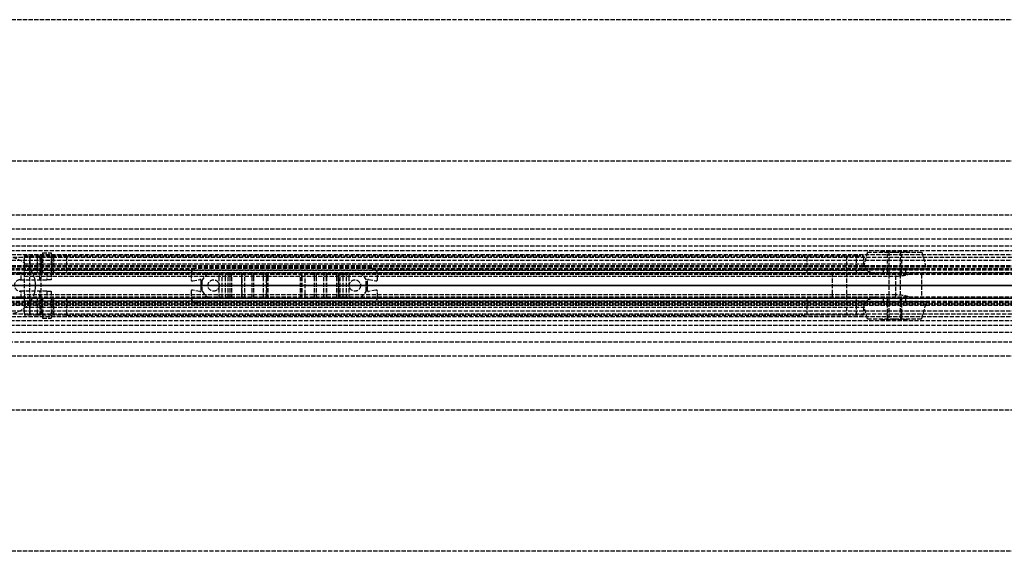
# Model space of a CAD drawing. Header units: millimetres. Extents: x -2050 to 2050, y -94 to 94.
# Tile 12 of 14: x 109 to 458, y -94 to 94. Entities that reach past the tile are written whole.
import ezdxf

# ---------------------------------------------------------------- set-up
doc = ezdxf.new("R2010")
doc.units = ezdxf.units.MM
doc.header["$LTSCALE"] = 10
doc.linetypes.add('ALLCAD_Strich', pattern=[0.2, 0.15, -0.05])
doc.layers.add('BESCH_KONT_sich_schn_ansi_2d', color=40, linetype='Continuous')
doc.layers.add('BESCH_KONT_sich_schn_grun_2d', color=10, linetype='Continuous')

msp = doc.modelspace()

# ---------------------------------------------------------------- linework, layer by layer
at = {"layer": 'BESCH_KONT_sich_schn_ansi_2d', "linetype": 'ALLCAD_Strich'}
for p, q in [((-2050, 0, 2368), (2050, 0, 2368)), ((2050, 0, 2418), (-2050, 0, 2418)), ((-2050, 0, 2337), (2050, 0, 2337)), ((2050, 0, 2338.5), (-2050, 0, 2338.5)), ((-2050, 0, 2365.5), (2050, 0, 2365.5)), ((-2050, 0, 2339.5), (2050, 0, 2339.5)), ((-2050, 0, 2335), (2050, 0, 2335)), ((-2050, 0, 2363.5), (2050, 0, 2363.5)), ((-2050, 0, 2363), (2050, 0, 2363)), ((995, 0, 2314), (-995, 0, 2314)), ((-19, 0, 2322.5), (2039.72, 0, 2322.5)), ((-19, 0, 2320.5), (2039.72, 0, 2320.5)), ((0, 0, 7), (995, 0, 7)), ((0, 0, 6.99), (995, 0, 6.99)), ((0, 0, 5.99), (995, 0, 5.99)), ((0, 0, 22.99), (1055, 0, 22.99)), ((0, 0, 23.99), (1055, 0, 23.99)), ((0.5, 0, 24), (1055, 0, 24)), ((85.61, 0, 2353.5), (119, 0, 2353.5)), ((105, 0, 2284), (115, 0, 2284)), ((109.5, 0, 2353.5), (109.5, 0, 2342.49)), ((116.5, 0, 2342.5), (109.89, 0, 2342.5)), ((111, 0, 2341.7), (396.95, 0, 2341.7)), ((111, 0, 2338.48), (111, 0, 2334.7)), ((111, 0, 2339.8), (111, 0, 2338.48)), ((111, 0, 2350.74), (111, 0, 2339.8)), ((115.61, 0, 2350.74), (111, 0, 2350.74)), ((111, 0, 2339.8), (408.02, 0, 2339.8)), ((111, 0, 2338.48), (409.1, 0, 2338.48)), ((419.45, 0, 2334.7), (111, 0, 2334.7)), ((115, 0, 2284), (115, 0, 2314)), ((116.6, 0, 2351.31), (115.61, 0, 2350.74)), ((120.5, 0, 2352), (120.5, 0, 2346.5)), ((125.93, 0, 2356.7), (120.8, 0, 2353.74)), ((125.93, 0, 2356.7), (388.1, 0, 2356.7)), ((170, 0, 2365), (170, 0, 2363)), ((172, 0, 2365), (170, 0, 2365)), ((170.6, 0, 2365), (170.6, 0, 2363)), ((234, 0, 2363), (172, 0, 2363)), ((172, 0, 2365), (172, 0, 2363)), ((172, 0, 2365), (234, 0, 2365)), ((173.14, 0, 2365), (173.14, 0, 2363)), ((173.5, 0, 2365), (173.5, 0, 2363)), ((173.98, 0, 2360), (173.5, 0, 2363)), ((178, 0, 2360), (173.98, 0, 2360)), ((176, 0, 2365), (176, 0, 2360)), ((178, 0, 2360), (180.01, 0, 2360)), ((178, 0, 2363), (178, 0, 2360)), ((180, 0, 2365), (180, 0, 2360)), ((181.01, 0, 2359.73), (182.16, 0, 2359.07)), ((183.16, 0, 2358.8), (184.43, 0, 2358.8)), ((183.8, 0, 2356.2), (183.8, 0, 2355.2)), ((184.43, 0, 2358.8), (183.8, 0, 2356.2)), ((187.96, 0, 2355), (183.84, 0, 2355)), ((188, 0, 2357.39), (188.01, 0, 2357.39)), ((188, 0, 2357.39), (188.01, 0, 2357.39)), ((188, 0, 2357.39), (188.01, 0, 2357.39)), ((188, 0, 2357.4), (188.01, 0, 2357.4)), ((188, 0, 2357.4), (188.01, 0, 2357.4)), ((188, 0, 2357.4), (188.01, 0, 2357.4)), ((188, 0, 2357.4), (188.01, 0, 2357.4)), ((188, 0, 2357.39), (188.01, 0, 2357.39)), ((188, 0, 2357.39), (188.01, 0, 2357.39)), ((188, 0, 2355.2), (188, 0, 2357.4)), ((188, 0, 2357.39), (188.01, 0, 2357.39)), ((188, 0, 2357.4), (188.01, 0, 2357.4)), ((188, 0, 2357.4), (188.01, 0, 2357.4)), ((188, 0, 2357.4), (188.01, 0, 2357.4)), ((188, 0, 2357.39), (188.01, 0, 2357.39)), ((188, 0, 2357.39), (188.01, 0, 2357.39)), ((188.01, 0, 2357.4), (188.01, 0, 2357.4)), ((188.01, 0, 2357.4), (188.01, 0, 2357.39)), ((188.01, 0, 2357.39), (188.01, 0, 2357.39)), ((189, 0, 2358.4), (191.61, 0, 2358.4)), ((192.29, 0, 2358.14), (195.69, 0, 2355)), ((196.62, 0, 2355), (195.69, 0, 2355)), ((196.8, 0, 2355.5), (196.8, 0, 2359.5)), ((197.3, 0, 2360), (208.7, 0, 2360)), ((209.2, 0, 2359.5), (209.2, 0, 2355.5)), ((210.31, 0, 2355), (209.38, 0, 2355)), ((210.31, 0, 2355), (213.71, 0, 2358.14)), ((214.39, 0, 2358.4), (217, 0, 2358.4)), ((218, 0, 2357.4), (218, 0, 2355.2)), ((222.16, 0, 2355), (218.04, 0, 2355)), ((221.57, 0, 2358.8), (222.84, 0, 2358.8)), ((222.2, 0, 2356.2), (221.57, 0, 2358.8)), ((222.2, 0, 2355.2), (222.2, 0, 2356.2)), ((223.84, 0, 2359.07), (224.99, 0, 2359.73)), ((225.99, 0, 2360), (228, 0, 2360)), ((226, 0, 2365), (226, 0, 2360)), ((232.02, 0, 2360), (228, 0, 2360)), ((228, 0, 2363), (228, 0, 2360)), ((230, 0, 2365), (230, 0, 2360)), ((232.5, 0, 2363), (232.02, 0, 2360)), ((232.5, 0, 2365), (232.5, 0, 2363)), ((232.86, 0, 2365), (232.86, 0, 2363)), ((236, 0, 2365), (234, 0, 2365)), ((234, 0, 2365), (234, 0, 2363)), ((235.4, 0, 2365), (235.4, 0, 2363)), ((236, 0, 2365), (236, 0, 2363)), ((401.95, 0, 2353.3), (388.1, 0, 2356.7)), ((396.95, 0, 2354.53), (396.95, 0, 2341.7)), ((405.54, 0, 2353.3), (401.95, 0, 2353.3)), ((405.54, 0, 2347.5), (405.54, 0, 2353.3)), ((405.54, 0, 2353.3), (419.45, 0, 2353.3)), ((412.33, 0, 2335.96), (423.93, 0, 2335.96)), ((423.93, 0, 2335.96), (412.33, 0, 2335.96))]:
    msp.add_line(p, q, dxfattribs=at)
at = {"layer": 'BESCH_KONT_sich_schn_ansi_2d', "linetype": 'ALLCAD_Strich', "extrusion": (0, -1, 0)}
for centre, radius in [((115, 2347), 2), ((115, 2347), 2), ((119, 2352), 1.5), ((419, 2348.5), 9.64), ((419, 2348.5), 5), ((419, 2348.5), 4), ((419, 2348.5), 2.5)]:
    msp.add_circle(centre, radius, dxfattribs=at)
at = {"layer": 'BESCH_KONT_sich_schn_ansi_2d', "linetype": 'ALLCAD_Strich', "extrusion": (0, 1, 0)}
for centre, radius in [((-115, 2347), 2), ((-419, 2348.5), 11.25), ((-419, 2348.5), 2)]:
    msp.add_circle(centre, radius, dxfattribs=at)
at = {"layer": 'BESCH_KONT_sich_schn_ansi_2d', "linetype": 'ALLCAD_Strich', "extrusion": (0, -1, 0)}
for centre, radius, start, end in [((109.89, 2336.5), 6, 90, 125), ((183.16, 2360.8), 2, 240, 270), ((184.3, 2355.2), 0.5, 180, 203.5782), ((187.5, 2355.2), 0.5, 336.4218, 359.9999), ((196, 2355.5), 0.801, 321.3195, 360), ((210, 2355.5), 0.801, 180, 218.6805), ((218.5, 2355.2), 0.5, 180.0001, 203.5782), ((221.7, 2355.2), 0.5, 336.4218, 0), ((222.84, 2360.8), 2, 270, 300)]:
    msp.add_arc(centre, radius, start, end, dxfattribs=at)
at = {"layer": 'BESCH_KONT_sich_schn_ansi_2d', "linetype": 'ALLCAD_Strich', "extrusion": (0, 1, 0)}
for centre, radius, start, end in [((-116.5, 2346.5), 4, 180, 270), ((-119, 2352), 2.5, 135.9783, 344.0144), ((-180.01, 2358), 2, 90, 120), ((-189, 2357.4), 1, 0.0001, 90), ((-191.61, 2357.4), 1, 90, 132.6467), ((-197.3, 2359.5), 0.5, 0, 90), ((-208.7, 2359.5), 0.5, 90, 180), ((-214.39, 2357.4), 1, 47.3533, 90), ((-217, 2357.4), 1, 90, 179.9999), ((-225.99, 2358), 2, 60, 90), ((-418.75, 2347.5), 13.21, 324.3334, 0), ((-418.75, 2347.5), 13.21, 316.9529, 324.3334), ((-418.75, 2347.5), 13.21, 299.1028, 316.9529), ((-419.25, 2344), 9.3, 91.2455, 239.8345), ((-419.25, 2344), 9.3, 239.8345, 268.7545)]:
    msp.add_arc(centre, radius, start, end, dxfattribs=at)
at = {"layer": 'BESCH_KONT_sich_schn_grun_2d', "linetype": 'ALLCAD_Strich'}
for p, q in [((2050, 94), (-2050, 94)), ((2050, 44), (-2050, 44)), ((-2050, 25), (2050, 25)), ((0, 20), (1055, 20)), ((-2050, 16.5), (2050, 16.5)), ((-2050, 14), (2050, 14)), ((-2050, 12.37), (2050, 12.37)), ((0.5, 11), (1055, 11)), ((111, 10.5), (115.61, 10.5)), ((111, 10.5), (111, 4.5)), ((113, -10.5), (113, 10.5)), ((113, 10.5), (113, 4.5)), ((115.61, 10.5), (116.6, 10.5)), ((115.61, 10.5), (115.61, 4.5)), ((116.6, 10.5), (120.8, 10.5)), ((116.6, 4.5), (116.6, 10.5)), ((117, -10.5), (117, 10.5)), ((117, 10.5), (117, 4.5)), ((117.5, 11.5), (120.5, 11.5)), ((117.5, 11.5), (117.5, 4.5)), ((120.5, 11.5), (120.5, 4.5)), ((120.8, 10.5), (120.8, 4.5)), ((120.8, 10.5), (125.93, 10.5)), ((121.5, 4.5), (121.5, 10.5)), ((125.93, 10.5), (388.1, 10.5)), ((125.93, 10.5), (125.93, 4.5)), ((388.1, 10.5), (401.95, 10.5)), ((388.1, 4.5), (388.1, 10.5)), ((401.95, 10.5), (405.54, 10.5)), ((401.95, 10.5), (401.95, -10.5)), ((405.54, 10.5), (408.02, 10.5)), ((405.54, 4), (405.54, 10.5)), ((409.36, 11.75), (407.75, 5.75)), ((408.02, 10.5), (408.02, 7.63)), ((409.36, 11.75), (419, 11.75)), ((414, 12), (424, 12)), ((414, 12), (414, 11.75)), ((416.5, 5.75), (416.5, 11.75)), ((417, 12), (417, -12)), ((419, 11.75), (428.64, 11.75)), ((421, 12), (421, -12)), ((421.5, 5.75), (421.5, 11.75)), ((424, 12), (424, 11.75)), ((428.64, 11.75), (430.25, 5.75)), ((2050, 7), (-2050, 7)), ((10.5, 9), (1055, 9)), ((105, 10), (950, 10)), ((111, 7.63), (408.02, 7.63)), ((-2050, 6), (172, 6)), ((-2050, 5.5), (2050, 5.5)), ((-2050, 4.5), (2050, 4.5)), ((-2050, 4), (2050, 4)), ((2040, 6.51), (-2040, 6.51)), ((2040, 4.51), (-2040, 4.51)), ((109.89, 2), (109.89, 4.5)), ((111, 5.4), (409.1, 5.4)), ((111, 4.5), (111, -4.5)), ((116.5, 2), (116.5, 4.5)), ((119, 4.5), (119, 2)), ((120.5, 4.5), (120.5, 2)), ((170, 4), (170, 2.12)), ((234, 6), (172, 6)), ((180.01, -4.5), (180.01, 4.5)), ((181.01, -4.5), (181.01, 4.5)), ((182.16, -4.5), (182.16, 4.5)), ((183.16, -4.5), (183.16, 4.5)), ((183.8, -4.5), (183.8, 4.5)), ((183.84, -4.5), (183.84, 4.5)), ((184.43, -4.5), (184.43, 4.5)), ((187.96, 4.5), (187.96, -4.5)), ((188, -4.5), (188, 4.5)), ((188, 0.01), (188, 4.5)), ((189, -4.5), (189, 4.5)), ((191.61, -4.5), (191.61, 4.5)), ((192.29, -4.5), (192.29, 4.5)), ((195.69, -4.5), (195.69, 4.5)), ((196.62, 4.5), (196.62, -4.5)), ((196.8, -4.5), (196.8, 4.5)), ((196.8, -4.5), (196.8, 4.5)), ((197.3, -4.5), (197.3, 4.5)), ((208.7, -4.5), (208.7, 4.5)), ((209.2, -4.5), (209.2, 4.5)), ((209.2, -4.5), (209.2, 4.5)), ((209.38, -4.5), (209.38, 4.5)), ((210.31, 4.5), (210.31, -4.5)), ((213.71, -4.5), (213.71, 4.5)), ((214.39, -4.5), (214.39, 4.5)), ((217, -4.5), (217, 4.5)), ((218, -4.5), (218, 4.5)), ((218, -4.5), (218, 4.5)), ((218.04, -4.5), (218.04, 4.5)), ((221.57, -4.5), (221.57, 4.5)), ((222.16, 4.5), (222.16, -4.5)), ((222.2, -4.5), (222.2, 4.5)), ((222.84, -4.5), (222.84, 4.5)), ((223.84, -4.5), (223.84, 4.5)), ((224.99, -4.5), (224.99, 4.5)), ((225.99, -4.5), (225.99, 4.5)), ((234, 6), (1286, 6)), ((236, 2.12), (236, 4)), ((396.95, 4.5), (396.95, -4.5)), ((430.25, 5.75), (407.75, 5.75)), ((415, 4), (415, 5.5)), ((416.5, 4), (416.5, 5.5)), ((417, 4), (417, -4)), ((419.45, -4), (419.45, 4)), ((421, 4), (421, -4)), ((421.5, 4), (421.5, 5.5)), ((423, 4), (423, 5.5)), ((428.55, 4), (428.55, -4)), ((109.5, 2), (119, 2)), ((111, 3.3), (419.45, 3.3)), ((120.5, 2), (119, 2)), ((170.6, 1.63), (173.14, 2.17)), ((173.5, 1.88), (173.5, -1.88)), ((173.98, -2.01), (173.98, 2.01)), ((188, -0.01), (188, 0.01)), ((188, 0.01), (188.01, 0.01)), ((188, 0.01), (188.01, 0.01)), ((188, 0.01), (188.01, 0.01)), ((188, 0.01), (188.01, 0.01)), ((188, 0.01), (188.01, 0.01)), ((188, 0.01), (188.01, 0.01)), ((188, 0.01), (188, 0.01)), ((188, 0.01), (188.01, 0.01)), ((188, 0), (188.01, 0)), ((188, 0), (188.01, 0)), ((188, 0), (188.01, 0)), ((188, 0), (188.01, 0)), ((188.01, 0), (188.01, 0.01)), ((188.01, 0.01), (188.01, 0.01)), ((188.01, 0.01), (188.01, 0.01)), ((188.01, 0), (188.01, 0)), ((188.01, 0), (188.01, 0)), ((232.02, -2.01), (232.02, 2.01)), ((232.5, -1.88), (232.5, 1.88)), ((232.86, 2.17), (235.4, 1.63)), ((119, -2), (109.5, -2)), ((109.89, -4.5), (109.89, -2)), ((419.45, -3.3), (111, -3.3)), ((116.5, -4.5), (116.5, -2)), ((119, -2), (120.5, -2)), ((119, -2), (119, -4.5)), ((120.5, -2), (120.5, -4.5)), ((170, -2.12), (170, -4)), ((173.14, -2.17), (170.6, -1.63)), ((188, 0), (188.01, 0)), ((188, 0), (188.01, 0)), ((188, 0), (188.01, 0)), ((188, 0), (188.01, 0)), ((188, 0), (188.01, 0)), ((188, -4.5), (188, -0.01)), ((188, -0.01), (188.01, -0.01)), ((188, -0.01), (188.01, -0.01)), ((188, -0.01), (188.01, -0.01)), ((188, -0.01), (188.01, -0.01)), ((188, -0.01), (188.01, -0.01)), ((188, -0.01), (188.01, -0.01)), ((188, -0.01), (188.01, -0.01)), ((188, -0.01), (188, -0.01)), ((188.01, 0), (188.01, 0)), ((188.01, 0), (188.01, -0.01)), ((188.01, -0.01), (188.01, -0.01)), ((188.01, -0.01), (188.01, -0.01)), ((235.4, -1.63), (232.86, -2.17)), ((236, -4), (236, -2.12)), ((-2050, -4), (2050, -4)), ((-2050, -4.5), (2050, -4.5)), ((-2050, -5.5), (2050, -5.5)), ((-2050, -6), (172, -6)), ((-29, -4.49), (2040, -4.49)), ((-29, -6.49), (2040, -6.49)), ((111, -4.5), (111, -10.5)), ((111, -5.4), (409.1, -5.4)), ((113, -4.5), (113, -10.5)), ((115.61, -4.5), (115.61, -10.5)), ((116.6, -10.5), (116.6, -4.5)), ((117, -4.5), (117, -10.5)), ((117.5, -4.5), (117.5, -11.5)), ((120.5, -4.5), (120.5, -11.5)), ((120.8, -4.5), (120.8, -10.5)), ((121.5, -10.5), (121.5, -4.5)), ((125.93, -4.5), (125.93, -10.5)), ((172, -6), (234, -6)), ((234, -6), (1286, -6)), ((388.1, -10.5), (388.1, -4.5)), ((405.54, -10.5), (405.54, -4)), ((430.25, -5.75), (407.75, -5.75)), ((409.36, -11.75), (407.75, -5.75)), ((415, -5.5), (415, -4)), ((416.5, -5.5), (416.5, -4)), ((416.5, -11.75), (416.5, -5.75)), ((421.5, -5.5), (421.5, -4)), ((421.5, -11.75), (421.5, -5.75)), ((423, -5.5), (423, -4)), ((428.64, -11.75), (430.25, -5.75)), ((-2050, -7), (2050, -7)), ((10.5, -9), (1055, -9)), ((105, -10), (950, -10)), ((111, -7.63), (408.02, -7.63)), ((408.02, -7.63), (408.02, -10.5)), ((-2050, -12.38), (2050, -12.38)), ((0.5, -11), (1055, -11)), ((115.61, -10.5), (111, -10.5)), ((116.6, -10.5), (115.61, -10.5)), ((120.8, -10.5), (116.6, -10.5)), ((117.5, -11.5), (120.5, -11.5)), ((125.93, -10.5), (120.8, -10.5)), ((125.93, -10.5), (388.1, -10.5)), ((401.95, -10.5), (388.1, -10.5)), ((405.54, -10.5), (401.95, -10.5)), ((408.02, -10.5), (405.54, -10.5)), ((409.36, -11.75), (419, -11.75)), ((414, -11.75), (414, -12)), ((414, -12), (424, -12)), ((419, -11.75), (428.64, -11.75)), ((424, -11.75), (424, -12)), ((-2050, -14), (2050, -14)), ((-2050, -16.5), (2050, -16.5)), ((1055, -20), (0, -20)), ((2050, -25), (-2050, -25)), ((-2050, -44), (2050, -44)), ((2050, -94), (-2050, -94))]:
    msp.add_line(p, q, dxfattribs=at)
for centre in [(178, 0), (228, 0)]:
    msp.add_circle(centre, 2, dxfattribs=at)
for centre, radius, start, end in [((105, 0), 10, 270, 90), ((172, 4), 2, 90, 180), ((178, 0), 4.5, 90, 180), ((228, 0), 4.5, 0, 90), ((234, 4), 2, 0, 90), ((109.5, 0), 2, 90, 270), ((170.5, 2.12), 0.5, 180, 282.0948), ((173.2, 1.88), 0.3, 0, 102.0948), ((232.8, 1.88), 0.3, 77.9052, 180), ((235.5, 2.12), 0.5, 257.9052, 0), ((170.5, -2.12), 0.5, 77.9052, 180), ((173.2, -1.88), 0.3, 257.9052, 0), ((178, 0), 4.5, 180, 270), ((228, 0), 4.5, 270, 0), ((232.8, -1.88), 0.3, 180, 282.0948), ((235.5, -2.12), 0.5, 0, 102.0948), ((172, -4), 2, 180, 270), ((234, -4), 2, 270, 0)]:
    msp.add_arc(centre, radius, start, end, dxfattribs=at)
for centre, major_axis, ratio, start_param, end_param in [((418.75, 20.71), (0, -22.42), 0.589095, -0.948296, -0.819482), ((418.75, 10.4), (13.21, 0), 0.554262, -2.390278, -2.078736), ((419.25, 8.46), (-9.3, 0), 0.554262, -4.690651, -4.185902), ((419.25, -8.46), (9.3, 0), 0.554262, 1.044309, 1.549058), ((418.75, -20.71), (0, 22.42), 0.589095, 0.819482, 0.948296), ((418.75, -10.4), (-13.21, 0), 0.554262, -1.062856, -0.751314)]:
    msp.add_ellipse(centre, major_axis=major_axis, ratio=ratio, start_param=start_param, end_param=end_param, dxfattribs=at)

doc.saveas('drawing.dxf')
